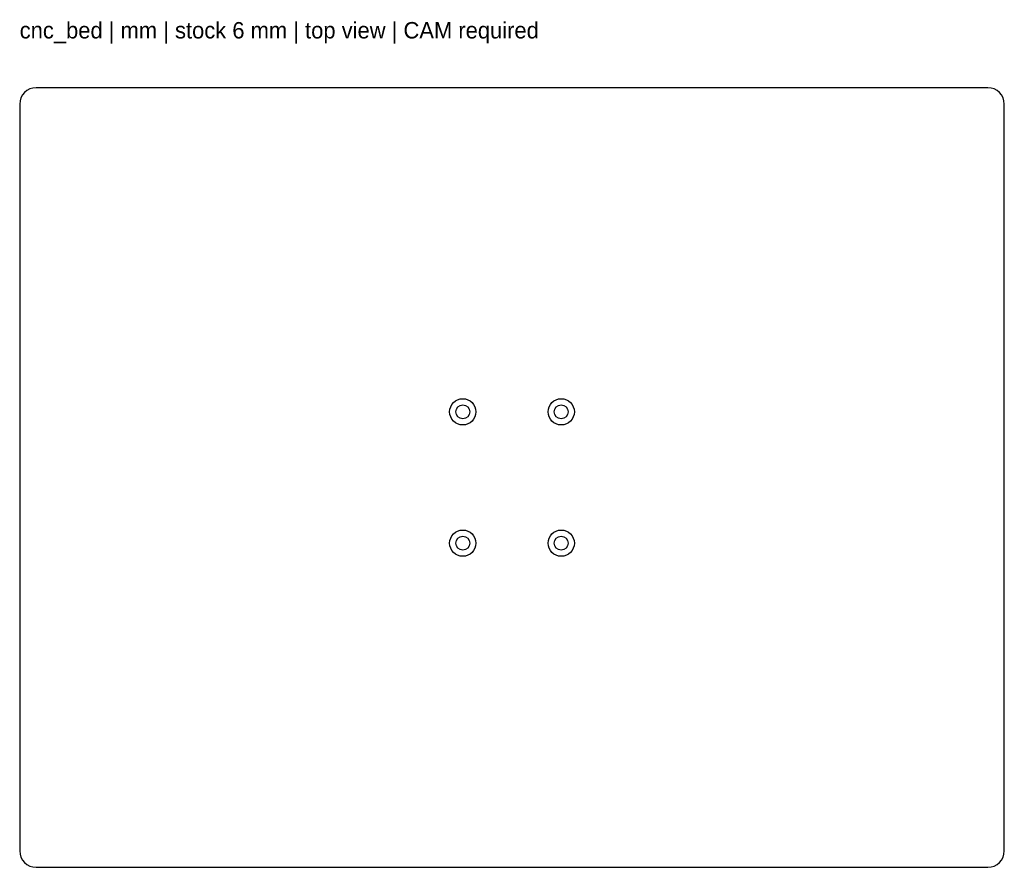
# Model space of a CAD drawing. Header units: millimetres. Extents: x -120 to 120, y -95 to 112.
import ezdxf

# ---------------------------------------------------------------- set-up
doc = ezdxf.new("R2010")
doc.units = ezdxf.units.MM
for name, color, linetype in [('DRILL_THROUGH', 3, 'Continuous'), ('NOTES', 8, 'Continuous'), ('OUTLINE', 7, 'Continuous'), ('POCKET_2_3_MM', 1, 'Continuous')]:
    doc.layers.add(name, color=color, linetype=linetype)

msp = doc.modelspace()

# ---------------------------------------------------------------- linework, layer by layer
at = {"layer": 'DRILL_THROUGH'}
for centre in [(-12, 16), (12, 16), (-12, -16), (12, -16)]:
    msp.add_circle(centre, 1.7, dxfattribs=at)
at = {"layer": 'OUTLINE'}
for p, q in [((116, 95), (-116, 95)), ((-120, 91), (-120, -91)), ((120, -91), (120, 91)), ((-116, -95), (116, -95))]:
    msp.add_line(p, q, dxfattribs=at)
for centre, start, end in [((-116, 91), 90, 180), ((116, 91), 0, 90), ((-116, -91), 180, 270), ((116, -91), 270, 360)]:
    msp.add_arc(centre, 4, start, end, dxfattribs=at)
at = {"layer": 'POCKET_2_3_MM'}
for centre in [(-12, 16), (12, 16), (-12, -16), (12, -16)]:
    msp.add_circle(centre, 3.2, dxfattribs=at)

# ---------------------------------------------------------------- texts
at = {"layer": 'NOTES'}
msp.add_text('cnc_bed | mm | stock 6 mm | top view | CAM required', height=4, dxfattribs=at).set_placement((-120, 107))

doc.saveas('drawing.dxf')
